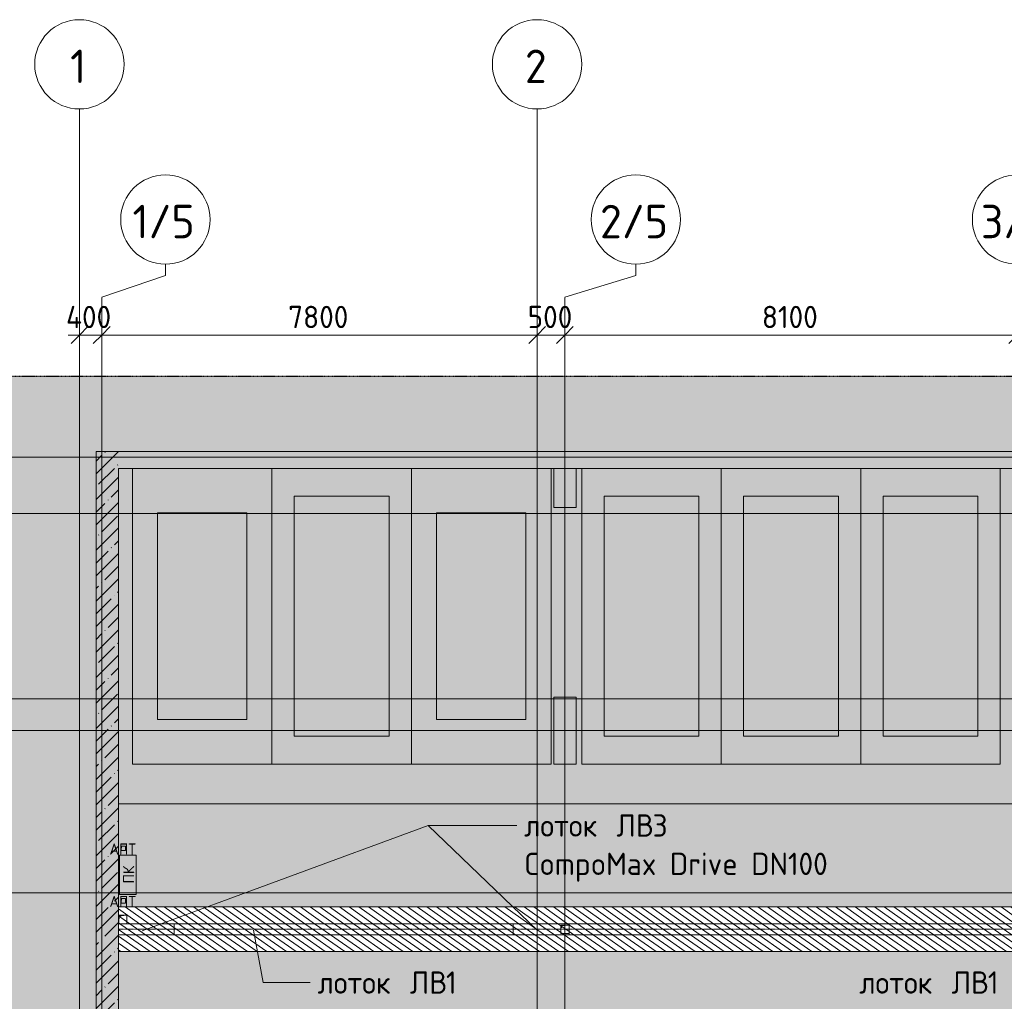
# Model space of a CAD drawing. Header units: millimetres. Extents: x -10358 to 171177, y -7314 to 134351.
# Tile 52 of 256: x -1069 to 16572, y 116758 to 134351. Entities that reach past the tile are written whole.
import ezdxf

# ---------------------------------------------------------------- set-up
doc = ezdxf.new("R2010")
doc.units = ezdxf.units.MM
for name, pattern in [('3_ Штрих_ 1 х 1 мм', [2, 1, -1]), ('3_ Штрих_ 5 х 3 мм', [8, 5, -3]), ('4_ Штрихпунктир_ 10 х 2 мм', [14, 10, -2, 0, -2]), ('4_ Штрихпунктир_ 5 х 2 мм', [9, 5, -2, 0, -2])]:
    doc.linetypes.add(name, pattern=pattern)
for name, color, linetype, lineweight in [('A-ANNO-DIMS', 7, 'Continuous', 5), ('A-ANNO-DIMS-200', 7, 'Continuous', 5), ('A-ANNO-NOTE', 7, 'Continuous', 5), ('A-DETL', 7, 'Continuous', 15), ('A-DETL-GENF', 7, 'Continuous', 13), ('A-FLOR', 7, 'Continuous', 13), ('A-WALL', 7, 'Continuous', 13), ('A-WALL-PATT', 7, 'Continuous', 13), ('C-PRKG', 7, 'Continuous', 13), ('G-ANNO-TEXT', 7, 'Continuous', 5), ('M-EQPM', 7, 'Continuous', 13), ('S-COLS', 7, 'Continuous', 15), ('S-GRID', 7, 'Continuous', 5), ('S-GRID-IDEN', 7, 'Continuous', 5)]:
    doc.layers.add(name, color=color, linetype=linetype, lineweight=lineweight)
doc.styles.add('GOST Common', font='GOST_Common.ttf', dxfattribs={"height": 200})
doc.styles.add('GOST Common_1', font='GOST_Common.ttf', dxfattribs={"height": 600})
doc.styles.add('GOST Common_2', font='GOST_Common.ttf', dxfattribs={"height": 400})
doc.dimstyles.new('2_мм', dxfattribs={"dimscale": 304.8, "dimtxt": 402.285999, "dimasz": 0.984252, "dimexe": 0.656168, "dimexo": 0.984252, "dimgap": 0, "dimtad": 1, "dimdec": 0, "dimdsep": 46, "dimtxsty": 'GOST Common_2', "dimblk1": 'OBLIQUE', "dimblk2": 'OBLIQUE', "dimsah": 1, "dimcen": 0.09, "dimdle": 0.656168, "dimadec": 5, "dimazin": 2, "dimtfac": 1, "dimtdec": 4, "dimtix": 1, "dimtmove": 0, "dimatfit": 3, "dimfxl": 1, "dimtvp": 1, "dimtolj": 1, "dimtzin": 0, "dimarcsym": 2})
pattern_1 = [(45, (0, 0), (-228.0985, 228.0985), []), (45, (228.1, 0), (-228.0985, 228.0985), [403.225, -80.645, 6.706, -73.939])]
pattern_2 = [(145, (0, 0), (-57.357644, -81.915204), [])]

# ---------------------------------------------------------------- blocks, each defined once
blk = doc.blocks.new('АР_Машиноместо - 5300x2500_С-3113488-Маркировочный план-схема -1 этажа на отм_-5_600')
at = {"layer": 'C-PRKG'}
for p, q in [((0, 0), (0, 5300)), ((2500, 0), (2500, 5300)), ((400, 4800), (2100, 4800)), ((400, 500), (400, 4800)), ((2100, 500), (2100, 4800)), ((400, 500), (2100, 500)), ((2500, 0), (0, 0))]:
    blk.add_line(p, q, dxfattribs=at)
blk = doc.blocks.new('АР_Машиноместо - 4900x2400_М__5300х2500_-V82-Маркировочный план-схема -1 этажа на отм_-5_600')
at = {"layer": 'C-PRKG'}
for p, q in [((0, 0), (0, 5300)), ((2500, 0), (2500, 5300)), ((450, 4500), (2050, 4500)), ((450, 800), (450, 4500)), ((2050, 800), (2050, 4500)), ((450, 800), (2050, 800)), ((2500, 0), (0, 0))]:
    blk.add_line(p, q, dxfattribs=at)
blk = doc.blocks.new('АР_Машиноместо - 4900x2400_М__5300х2500_-V50-Маркировочный план-схема -1 этажа на отм_-5_600')
at = {"layer": 'C-PRKG'}
for p, q in [((2500, 0), (0, 0)), ((0, 0), (0, -5300)), ((2500, 0), (2500, -5300)), ((450, -800), (450, -4500)), ((450, -800), (2050, -800)), ((2050, -800), (2050, -4500)), ((450, -4500), (2050, -4500))]:
    blk.add_line(p, q, dxfattribs=at)
blk = doc.blocks.new('АР_Канал вертикальный прямоугольный - ВК-5404201-Маркировочный план-схема -1 этажа на отм_-5_600')
at = {"layer": 'A-DETL-GENF', "linetype": '3_ Штрих_ 1 х 1 мм'}
for p, q in [((75, 75), (-75, 75)), ((75, 75), (-75, 75)), ((-75, -75), (-60, 60)), ((-75, -75), (-60, 60)), ((-60, 60), (75, 75)), ((-60, 60), (75, 75)), ((75, -75), (75, 75)), ((-75, -75), (75, -75))]:
    blk.add_line(p, q, dxfattribs=at)
at = {"layer": 'M-EQPM'}
for p, q in [((-75, 75), (75, 75)), ((75, 75), (75, -75)), ((75, -75), (-75, -75))]:
    blk.add_line(p, q, dxfattribs=at)
blk = doc.blocks.new('АР_Канал вертикальный прямоугольный - ПК-V102-Маркировочный план-схема -1 этажа на отм_-5_600')
at = {"layer": 'A-DETL-GENF', "linetype": '3_ Штрих_ 1 х 1 мм'}
for p, q in [((350, 150), (-350, 150)), ((-350, 150), (-350, -150)), ((350, -150), (350, 150)), ((-350, -150), (350, -150))]:
    blk.add_line(p, q, dxfattribs=at)
at = {"layer": 'M-EQPM'}
for p, q in [((-350, -150), (-350, 150)), ((-350, 150), (350, 150)), ((350, 150), (350, -150)), ((350, -150), (-350, -150))]:
    blk.add_line(p, q, dxfattribs=at)
blk = doc.blocks.new('АР_Канал вертикальный прямоугольный - ВК-V100-Маркировочный план-схема -1 этажа на отм_-5_600')
at = {"layer": 'A-DETL-GENF', "linetype": '3_ Штрих_ 1 х 1 мм'}
for p, q in [((75, 75), (-75, 75)), ((-75, 75), (-75, -75)), ((75, 75), (-75, 75)), ((-75, 75), (-75, -75)), ((-75, -75), (-60, 60)), ((-75, -75), (-60, 60)), ((-60, 60), (75, 75)), ((-60, 60), (75, 75)), ((75, -75), (75, 75)), ((-75, -75), (75, -75))]:
    blk.add_line(p, q, dxfattribs=at)
at = {"layer": 'M-EQPM'}
for p, q in [((-75, -75), (-75, 75)), ((-75, 75), (75, 75)), ((75, 75), (75, -75)), ((75, -75), (-75, -75))]:
    blk.add_line(p, q, dxfattribs=at)
blk = doc.blocks.new('АР_Канал вертикальный прямоугольный - АПТ-4296547-Маркировочный план-схема -1 этажа на отм_-5_600')
at = {"layer": 'A-DETL-GENF', "linetype": '3_ Штрих_ 1 х 1 мм'}
for p, q in [((40, 40), (-40, 40)), ((-40, 40), (-40, -40)), ((40, 40), (-40, 40)), ((-40, 40), (-40, -40)), ((-40, -40), (-32, 32)), ((-40, -40), (-32, 32)), ((-32, 32), (40, 40)), ((-32, 32), (40, 40)), ((40, -40), (40, 40)), ((-40, -40), (40, -40))]:
    blk.add_line(p, q, dxfattribs=at)
at = {"layer": 'M-EQPM'}
for p, q in [((-40, -40), (-40, 40)), ((-40, 40), (40, 40)), ((40, 40), (40, -40)), ((40, -40), (-40, -40))]:
    blk.add_line(p, q, dxfattribs=at)
blk = doc.blocks.new('АР_Лоток - 200х100h_L_1000_с вертик_отводом_ЛВ3-7511687-Маркировочный план-схема -1 этажа на отм_-5_600')
at = {"layer": 'M-EQPM'}
blk.add_line((1000, -100), (1000, 100), dxfattribs=at)
blk = doc.blocks.new('АР_Лоток - 200х100h_L_1000_с вертик_отводом_ЛВ3-V152-Маркировочный план-схема -1 этажа на отм_-5_600')
at = {"layer": 'M-EQPM'}
for p, q in [((0, 100), (0, -100)), ((1000, 75), (1000, 100)), ((1000, -100), (1000, -75))]:
    blk.add_line(p, q, dxfattribs=at)
blk = doc.blocks.new('АР_Лоток - 200х100h_ЛВ1-7511691-Маркировочный план-схема -1 этажа на отм_-5_600')
at = {"layer": 'M-EQPM'}
for p, q in [((0, 100), (0, -100)), ((6075, -100), (6075, 100))]:
    blk.add_line(p, q, dxfattribs=at)
blk = doc.blocks.new('АР_Лоток - 200х100h_ЛВ1-V154-Маркировочный план-схема -1 этажа на отм_-5_600')
at = {"layer": 'M-EQPM'}
for p, q in [((0, 100), (0, 75)), ((22805, -100), (22805, 100)), ((0, -75), (0, -100))]:
    blk.add_line(p, q, dxfattribs=at)
blk = doc.blocks.new('Ось сетки - 8_0 мм-31302-Маркировочный план-схема -1 этажа на отм_-5_600')
at = {"layer": 'S-GRID-IDEN'}
blk.add_circle((0, 0), 4, dxfattribs=at)
blk = doc.blocks.new('DIMBLOCK15-Маркировочный план-схема -1 этажа на отм_-5_600')
at = {"layer": 'A-ANNO-DIMS-200'}
for p, q in [((0, 128612), (0, 128900)), ((400, 128612), (400, 128900)), ((-200, 128700), (400, 128700)), ((0, 128700), (0, 128612)), ((400, 128700), (400, 128612))]:
    blk.add_line(p, q, dxfattribs=at)
at = {"layer": 'A-ANNO-DIMS-200', "lineweight": 25}
for p, q in [((0, 128700), (150, 128850)), ((400, 128700), (550, 128850)), ((0, 128700), (-150, 128550)), ((400, 128700), (250, 128550))]:
    blk.add_line(p, q, dxfattribs=at)
at = {"layer": 'A-ANNO-DIMS-200', "color": 0, "insert": (-240, 129223), "char_height": 400, "width": 1055.49, "attachment_point": 1, "line_spacing_factor": 1.022761, "style": 'GOST Common_2'}
blk.add_mtext('400', dxfattribs=at)
blk = doc.blocks.new('_Oblique')
at = {"color": 0, "linetype": 'ByBlock', "lineweight": -2}
blk.add_line((-0.5, -0.5), (0.5, 0.5), dxfattribs=at)
blk = doc.blocks.new('DIMBLOCK16-Маркировочный план-схема -1 этажа на отм_-5_600')
at = {"layer": 'A-ANNO-DIMS-200'}
for p, q in [((400, 128612), (400, 128900)), ((8200, 128612), (8200, 128900)), ((400, 128700), (8200, 128700)), ((400, 128700), (400, 128612)), ((8200, 128700), (8200, 128612))]:
    blk.add_line(p, q, dxfattribs=at)
at = {"layer": 'A-ANNO-DIMS-200', "lineweight": 25}
for p, q in [((400, 128700), (550, 128850)), ((8200, 128700), (8350, 128850)), ((400, 128700), (250, 128550)), ((8200, 128700), (8050, 128550))]:
    blk.add_line(p, q, dxfattribs=at)
at = {"layer": 'A-ANNO-DIMS-200', "color": 0, "insert": (3741, 129223), "char_height": 400, "width": 1341.86, "attachment_point": 1, "line_spacing_factor": 1.022761, "style": 'GOST Common_2'}
blk.add_mtext('7800', dxfattribs=at)
blk = doc.blocks.new('DIMBLOCK17-Маркировочный план-схема -1 этажа на отм_-5_600')
at = {"layer": 'A-ANNO-DIMS-200'}
for p, q in [((8200, 128612), (8200, 128900)), ((8700, 128612), (8700, 128900)), ((8200, 128700), (8700, 128700)), ((8200, 128700), (8200, 128612)), ((8700, 128700), (8700, 128612))]:
    blk.add_line(p, q, dxfattribs=at)
at = {"layer": 'A-ANNO-DIMS-200', "lineweight": 25}
for p, q in [((8200, 128700), (8350, 128850)), ((8700, 128700), (8850, 128850)), ((8200, 128700), (8050, 128550)), ((8700, 128700), (8550, 128550))]:
    blk.add_line(p, q, dxfattribs=at)
at = {"layer": 'A-ANNO-DIMS-200', "color": 0, "insert": (8031, 129223), "char_height": 400, "width": 1006.4, "attachment_point": 1, "line_spacing_factor": 1.022761, "style": 'GOST Common_2'}
blk.add_mtext('500', dxfattribs=at)
blk = doc.blocks.new('DIMBLOCK18-Маркировочный план-схема -1 этажа на отм_-5_600')
at = {"layer": 'A-ANNO-DIMS-200'}
for p, q in [((8700, 128612), (8700, 128900)), ((16800, 128612), (16800, 128900)), ((8700, 128700), (16800, 128700)), ((8700, 128700), (8700, 128612)), ((16800, 128700), (16800, 128612))]:
    blk.add_line(p, q, dxfattribs=at)
at = {"layer": 'A-ANNO-DIMS-200', "lineweight": 25}
for p, q in [((8700, 128700), (8850, 128850)), ((16800, 128700), (16950, 128850)), ((8700, 128700), (8550, 128550)), ((16800, 128700), (16650, 128550))]:
    blk.add_line(p, q, dxfattribs=at)
at = {"layer": 'A-ANNO-DIMS-200', "color": 0, "insert": (12228, 129223), "char_height": 400, "width": 1251.86, "attachment_point": 1, "line_spacing_factor": 1.022761, "style": 'GOST Common_2'}
blk.add_mtext('8100', dxfattribs=at)
blk = doc.blocks.new('DIMBLOCK191-Маркировочный план-схема -1 этажа на отм_-5_600')
at = {"layer": 'A-ANNO-DIMS-200'}
for p, q in [((0, 128612), (0, 128900)), ((400, 128612), (400, 128900)), ((-200, 128700), (400, 128700)), ((0, 128700), (0, 128612)), ((400, 128700), (400, 128612))]:
    blk.add_line(p, q, dxfattribs=at)
at = {"layer": 'A-ANNO-DIMS-200', "lineweight": 25}
for p, q in [((0, 128700), (150, 128850)), ((400, 128700), (550, 128850)), ((0, 128700), (-150, 128550)), ((400, 128700), (250, 128550))]:
    blk.add_line(p, q, dxfattribs=at)
at = {"layer": 'A-ANNO-DIMS-200', "color": 0, "insert": (-240, 129223), "char_height": 400, "width": 1055.49, "attachment_point": 1, "line_spacing_factor": 1.022761, "style": 'GOST Common_2'}
blk.add_mtext('400', dxfattribs=at)
blk = doc.blocks.new('DIMBLOCK192-Маркировочный план-схема -1 этажа на отм_-5_600')
at = {"layer": 'A-ANNO-DIMS-200'}
for p, q in [((400, 128612), (400, 128900)), ((8200, 128612), (8200, 128900)), ((400, 128700), (8200, 128700)), ((400, 128700), (400, 128612)), ((8200, 128700), (8200, 128612))]:
    blk.add_line(p, q, dxfattribs=at)
at = {"layer": 'A-ANNO-DIMS-200', "lineweight": 25}
for p, q in [((400, 128700), (550, 128850)), ((8200, 128700), (8350, 128850)), ((400, 128700), (250, 128550)), ((8200, 128700), (8050, 128550))]:
    blk.add_line(p, q, dxfattribs=at)
at = {"layer": 'A-ANNO-DIMS-200', "color": 0, "insert": (3741, 129223), "char_height": 400, "width": 1341.86, "attachment_point": 1, "line_spacing_factor": 1.022761, "style": 'GOST Common_2'}
blk.add_mtext('7800', dxfattribs=at)
blk = doc.blocks.new('DIMBLOCK193-Маркировочный план-схема -1 этажа на отм_-5_600')
at = {"layer": 'A-ANNO-DIMS-200'}
for p, q in [((8200, 128612), (8200, 128900)), ((8700, 128612), (8700, 128900)), ((8200, 128700), (8700, 128700)), ((8200, 128700), (8200, 128612)), ((8700, 128700), (8700, 128612))]:
    blk.add_line(p, q, dxfattribs=at)
at = {"layer": 'A-ANNO-DIMS-200', "lineweight": 25}
for p, q in [((8200, 128700), (8350, 128850)), ((8700, 128700), (8850, 128850)), ((8200, 128700), (8050, 128550)), ((8700, 128700), (8550, 128550))]:
    blk.add_line(p, q, dxfattribs=at)
at = {"layer": 'A-ANNO-DIMS-200', "color": 0, "insert": (8031, 129223), "char_height": 400, "width": 1006.4, "attachment_point": 1, "line_spacing_factor": 1.022761, "style": 'GOST Common_2'}
blk.add_mtext('500', dxfattribs=at)
blk = doc.blocks.new('DIMBLOCK194-Маркировочный план-схема -1 этажа на отм_-5_600')
at = {"layer": 'A-ANNO-DIMS-200'}
for p, q in [((8700, 128612), (8700, 128900)), ((16800, 128612), (16800, 128900)), ((8700, 128700), (16800, 128700)), ((8700, 128700), (8700, 128612)), ((16800, 128700), (16800, 128612))]:
    blk.add_line(p, q, dxfattribs=at)
at = {"layer": 'A-ANNO-DIMS-200', "lineweight": 25}
for p, q in [((8700, 128700), (8850, 128850)), ((16800, 128700), (16950, 128850)), ((8700, 128700), (8550, 128550)), ((16800, 128700), (16650, 128550))]:
    blk.add_line(p, q, dxfattribs=at)
at = {"layer": 'A-ANNO-DIMS-200', "color": 0, "insert": (12228, 129223), "char_height": 400, "width": 1251.86, "attachment_point": 1, "line_spacing_factor": 1.022761, "style": 'GOST Common_2'}
blk.add_mtext('8100', dxfattribs=at)

msp = doc.modelspace()

# ---------------------------------------------------------------- hatches: boundary and pattern name
at = {"layer": 'A-DETL-GENF', "true_color": 0xffffff}
h = msp.add_hatch(color=7, dxfattribs=at)
h.paths.add_polyline_path([(30200, 32200), (38582.9, 32200), (38582.9, 48000), (32600, 48000), (32600, 50050), (26600, 50050), (26601.2, 51500), (26900, 51500), (26900, 51900), (26600, 51900), (26600, 57825), (26900, 57825), (26900, 58225), (26600, 58225), (26600, 64100), (26900, 64100), (26900, 64500), (26600, 64500), (26600, 70300), (26900, 70300), (26900, 70700), (26600, 70700), (26600, 76750), (26900, 76750), (26900, 77150), (26600, 77150), (26600, 80600), (26975, 80600), (26975, 80900), (32600, 80900), (32600, 99100), (26975, 99100), (26975, 99400), (26575, 99400), (26575, 99100), (20875, 99100), (20875, 99400), (20475, 99400), (20475, 99100), (14525, 99100), (14525, 99400), (1400, 99400), (1400, 101100), (600, 101100), (600, 101450), (700, 101450), (700, 101750), (1400, 101750), (1400, 104300), (41750, 104300), (41750, 125510), (44050, 125510), (44050, 126310), (44700, 126310), (44700, 125510), (45250, 125510), (45250, 127956.4), (-1456, 127956.4), (-1456, 79200), (4850, 79200), (4850, 32200), (29700, 32200)])
h.paths.add_polyline_path([(19481.8, 43200), (19250, 43200), (19250, 44800), (20325, 44800), (20325, 44300), (21000, 44300), (21000, 43200), (19675, 43200)])
h.paths.add_polyline_path([(34923.4, 43245), (33775, 43245), (33776.6, 44280), (34923.4, 44280), (34923.4, 43246.6)])
h.paths.add_polyline_path([(15899.9, 43690), (15900, 43810), (15951.9, 43810), (15947.4, 43802.2), (15906.9, 43800), (15904.7, 43794.7), (15906.9, 43700), (15912.2, 43697.8), (15948.6, 43695.8), (15951.9, 43690), (15900, 43690)])
h.paths.add_polyline_path([(16768.8, 43690), (16748, 43690), (16752.5, 43697.8), (16793, 43700), (16795.2, 43705.3), (16793, 43800), (16787.7, 43802.2), (16751.5, 43803.9), (16748, 43810), (16800, 43810), (16798.8, 43690), (16787.7, 43690)])
h.paths.add_polyline_path([(6298, 43690), (6302.5, 43697.8), (6343, 43700), (6345.2, 43705.3), (6343, 43800), (6337.7, 43802.2), (6301.4, 43804.2), (6298, 43810), (6350, 43810), (6348.8, 43690), (6318.9, 43690)])
h.paths.add_polyline_path([(33774, 44335), (33724.6, 44335), (33729.1, 44342.8), (33769.6, 44345), (33771.8, 44350.3), (33769.6, 44445), (33764.3, 44447.2), (33729.1, 44447.2), (33724.6, 44455), (33776.6, 44455), (33775, 44335)])
h.paths.add_polyline_path([(34945, 44335), (34923.4, 44335), (34925, 44455), (34975.4, 44455), (34970.9, 44447.2), (34930.4, 44445), (34928.2, 44439.7), (34930.4, 44345), (34935.7, 44342.8), (34970.9, 44342.8), (34975.4, 44335)])
h.paths.add_polyline_path([(6868, 44740), (6100, 44740), (6100, 46490), (7200, 46490), (7200, 44740), (7040, 44740)])
h.paths.add_polyline_path([(13050, 45300), (12550, 45300), (12550, 77050), (13350, 77050), (13350, 61550), (24850, 61550), (24850, 60750), (13350, 60750), (13350, 45300)])
h.paths.add_polyline_path([(27808.7, 50700), (31300, 50700), (31300, 75252.5), (27250, 79728.8), (27250, 50700)])
h.paths.add_polyline_path([(31950, 50700), (32600, 50700), (32600, 75050), (31950, 75050), (31950, 50920)])
h.paths.add_polyline_path([(29374.9, 52325), (28875, 52325), (28876.1, 73440), (29675, 73440), (29675, 52325)])
h.paths.add_polyline_path([(20275, 52800), (20275, 54550), (22025, 54550), (22025, 52800), (20500, 52800)])
h.paths.add_polyline_path([(7076.2, 61250), (6100, 61250), (6100, 62630), (6348.1, 62630.8), (6349.9, 62635.3), (6347.7, 62730), (6338, 62732.2), (6307.2, 62732.2), (6302.7, 62740), (6354.7, 62740), (6354.7, 63000), (7350, 63000), (7350, 62630), (7510, 62630), (7510, 61250), (7180, 61250)])
h.paths.add_polyline_path([(31940, 75700), (32600, 75700), (32600, 80250), (27655, 80250), (31771.7, 75700)])
h.paths.add_polyline_path([(16125, 77150), (14375, 77150), (14375, 78400), (16125, 78400), (16125, 77170)])
h.paths.add_polyline_path([(20301, 78840), (20301, 78916), (20501, 78916), (20500, 78840.6), (20492, 78845.5), (20492, 78901.3), (20489.2, 78908), (20482.5, 78910.8), (20319.5, 78910.8), (20312.8, 78908), (20310, 78901.3), (20310, 78845.5)])
h.paths.add_polyline_path([(30075, 84350), (24230, 84350), (24230, 84900), (26975, 84900), (26975, 85150), (29775, 85150), (29775, 96625), (30575, 96625), (30575, 84350), (30275, 84350)])
h.paths.add_polyline_path([(18875, 93330), (17125, 93330), (17125, 95080), (18875, 95080), (18875, 94023)])
h.paths.add_polyline_path([(4850, 93330), (3100, 93330), (3100, 95080), (4850, 95080), (4850, 93507.5)])
h.paths.add_polyline_path([(2050, 99750), (32600, 99750), (32600, 100300), (45100.3, 100300), (41936.4, 103650), (2050, 103650), (2050, 100848.8)])
h.paths.add_polyline_path([(45250, 101088.1), (45250, 124860), (42400, 124860), (42400, 104105.8), (44561.3, 101817.3)])
h.paths.add_polyline_path([(40215, 101300), (3645.5, 101300), (3645.5, 102100), (40215, 102100), (40215, 101600)])
h.paths.add_polyline_path([(44325, 105712), (43825, 105712.7), (43825, 123388), (44625, 123388), (44625, 105712), (44561.3, 105712)])
h.paths.add_polyline_path([(32445, 109025), (31630, 109025), (31630, 110775), (33380, 110775), (33380, 109025), (32580, 109025)])
h.paths.add_polyline_path([(7825, 109025), (7825, 110775), (9575, 110775), (9575, 109025)])
h.paths.add_polyline_path([(40200, 117650), (700, 117650), (700, 118450), (40200, 118450), (40200, 117950)])
at = {"layer": 'A-DETL-GENF', "lineweight": 5, "true_color": 0x808080}
h = msp.add_hatch(dxfattribs=at)
h.set_pattern_fill('FP_17', color=8, style=0, pattern_type=2)
h.set_pattern_definition(pattern_2)
h.paths.add_polyline_path([(13350, 45300), (13350, 60750), (24850, 60750), (24850, 61550), (13350, 61550), (13350, 77050), (12550, 77050), (12550, 45300), (12850, 45300), (12851.1, 76750), (13050, 76750), (13050, 61250), (24550, 61250), (24550, 61050), (13050, 61050), (13050, 45300)])
h.paths.add_polyline_path([(29175, 52325), (29675, 52325), (29673.9, 73440), (28875, 73440), (28875, 52325)])
h.paths.add_polyline_path([(29175, 52625.1), (29175, 73140), (29375, 73140), (29374.9, 52625.1)])
h.paths.add_polyline_path([(29200, 61075), (29350, 61075), (29350, 61225), (29200, 61225)])
h.paths.add_polyline_path([(12978.1, 61075), (13025, 61075), (13025, 61225), (12875, 61225), (12875, 61075)])
h.paths.add_polyline_path([(26975, 84350), (30575, 84350), (30575, 96625), (29775, 96625), (29775, 85150), (26975, 85150), (26975, 84900), (24230, 84900), (24230, 84350), (25016.6, 84350)])
h.paths.add_polyline_path([(30275, 84650), (24530, 84650), (24531.9, 84850), (30075, 84850), (30075, 96325), (30275, 96325), (30275, 84738.7)])
h.paths.add_polyline_path([(30095, 84675), (30245, 84675), (30245, 84825), (30095, 84825)])
h.paths.add_polyline_path([(40215, 101300), (40215, 102100), (3645.5, 102100), (3645.5, 101300), (39915, 101300)])
h.paths.add_polyline_path([(21010.2, 101600), (3900, 101600), (3900, 101800), (39915, 101800), (39915, 101600), (22224.5, 101600)])
h.paths.add_polyline_path([(32580, 101625), (32580, 101775), (32430, 101775), (32430, 101625)])
h.paths.add_polyline_path([(8775, 101625), (8775, 101775), (8625, 101775), (8625, 101625)])
h.paths.add_polyline_path([(44125, 105712), (44625, 105712.7), (44625, 123388), (43825, 123388), (43825, 105712), (43994.6, 105712)])
h.paths.add_polyline_path([(44125, 106012.4), (44125, 123087.4), (44325, 123087.4), (44325, 106012.4)])
h.paths.add_polyline_path([(44300, 114545), (44300, 114695), (44150, 114695), (44150, 114545), (44225.2, 114545)])
h.paths.add_polyline_path([(40200, 117650), (40200, 118450), (700, 118450), (700, 118150), (39899.9, 118149.9), (39899.9, 117950), (700, 117950), (700, 117650), (39900.1, 117650)])
h.paths.add_polyline_path([(32430, 117975), (32580, 117975), (32580, 118125), (32430, 118125)])
h.paths.add_polyline_path([(8625, 117975), (8775, 117975), (8775, 118125), (8625, 118125)])
h = msp.add_hatch(dxfattribs=at)
h.set_pattern_fill('FP_17', color=8, style=0, pattern_type=2)
h.set_pattern_definition(pattern_2)
h.paths.add_polyline_path([(113010, 15800), (113170, 15800), (113170, 38000), (108900, 38000), (108900, 37800), (112970, 37800), (112970, 15800), (112995, 15800)])
h.paths.add_polyline_path([(113010, 15825), (112995, 15825), (112995, 15975), (113145, 15975), (113145, 15825)])
h.paths.add_polyline_path([(102310, 35400), (102310, 71210), (102110, 71210), (102110, 35400), (102135, 35400), (102135, 35550), (102285, 35550), (102285, 35400)])
h.paths.add_polyline_path([(113010, 37825), (112995, 37825), (112995, 37975), (113145, 37975), (113145, 37825)])
h.paths.add_polyline_path([(132305, 39135), (132505, 39135), (132505, 61215), (132305, 61215), (132305, 46202.2)])
h.paths.add_polyline_path([(13050, 45300), (13050, 61050), (24550, 61050), (24550, 61250), (13050, 61250), (13048.9, 76750), (12850, 76750), (12850, 45300)])
h.paths.add_polyline_path([(132375, 49325), (132330, 49325), (132330, 49475), (132480, 49475), (132480, 49325)])
h.paths.add_polyline_path([(29175, 52625.1), (29374.9, 52625.1), (29373.7, 73140), (29175, 73140), (29175, 55879.9)])
h.paths.add_polyline_path([(98370, 58200.1), (98370, 65700), (98345, 65700), (98345, 65550), (98195, 65550), (98195, 65700), (98170, 65700), (98170, 58200.1)])
h.paths.add_polyline_path([(29200, 61075), (29200, 61225), (29350, 61225), (29350, 61075), (29215, 61075)])
h.paths.add_polyline_path([(12978.1, 61075), (12875, 61075), (12875, 61225), (13025, 61225), (13025, 61075)])
h.paths.add_polyline_path([(34744.9, 61100), (53230.2, 61100), (53230.2, 61300), (34545.2, 61300), (34545.2, 61100), (34730, 61100)])
h.paths.add_polyline_path([(73370, 61100), (75698.4, 61100), (75698.4, 61300), (60598.4, 61300), (60600, 61100), (72482.3, 61100)])
h.paths.add_polyline_path([(34719.9, 61125), (34580, 61125), (34580, 61275), (34730, 61275), (34730, 61125)])
h.paths.add_polyline_path([(75535, 61130), (75520, 61130), (75520, 61280), (75670, 61280), (75670, 61130)])
h.paths.add_polyline_path([(120345, 63075), (127195, 63075), (127195, 63275), (120370, 63275), (120370, 74475), (120170, 74475), (120170, 63275), (113345, 63275), (113345, 63075), (120210, 63075)])
h.paths.add_polyline_path([(120345, 63100), (120195, 63100), (120195, 63250), (120345, 63250), (120345, 63235)])
h.paths.add_polyline_path([(140888.7, 64590), (141820, 64590), (141820, 64890), (136520, 64888.8), (136520, 64590), (140820, 64590)])
h.paths.add_polyline_path([(141795, 64665), (141645, 64665), (141645, 64815), (141795, 64814.3), (141795, 64666.1)])
h.paths.add_polyline_path([(102285, 67025), (102135, 67025), (102135, 67175), (102285, 67175), (102285, 67160)])
h.paths.add_polyline_path([(79640, 77875), (103990, 77875), (103990, 77900), (103840, 77900), (103840, 78050), (103990, 78050), (103990, 78075), (60171.5, 78074.6), (60171.5, 77875), (79625, 77875)])
h.paths.add_polyline_path([(34160, 77875), (53625, 77875), (53625, 78075), (34115, 78075), (34115, 77875), (34145, 77875)])
h.paths.add_polyline_path([(79640, 77900), (79625, 77900), (79625, 78050), (79775, 78050), (79775, 77900)])
h.paths.add_polyline_path([(34145, 77900), (34145, 78050), (34295, 78050), (34295, 77900), (34160, 77900)])
h.paths.add_polyline_path([(30075, 84650), (30275, 84650), (30275, 96325), (30075, 96324.2), (30074.2, 84850), (24530, 84850), (24531.9, 84650), (30074.2, 84650)])
h.paths.add_polyline_path([(30095, 84675), (30095, 84825), (30245, 84825), (30245, 84675), (30110, 84675)])
h.paths.add_polyline_path([(94819.1, 101600), (143716, 101600), (143716, 101800), (71790, 101800), (71790, 101600), (89234.9, 101600)])
h.paths.add_polyline_path([(8625, 101600), (39915, 101600), (39915, 101800), (3900, 101800), (3900, 101600), (7775, 101600)])
h.paths.add_polyline_path([(127575, 101625), (127425, 101625), (127425, 101775), (127575, 101775), (127575, 101760)])
h.paths.add_polyline_path([(111370, 101625), (111220, 101625), (111220, 101775), (111370, 101775), (111370, 101660.1)])
h.paths.add_polyline_path([(86925, 101625), (86925, 101775), (87075, 101775), (87075, 101625), (86940, 101625)])
h.paths.add_polyline_path([(32445, 101625), (32430, 101625), (32430, 101775), (32580, 101775), (32580, 101625)])
h.paths.add_polyline_path([(8640, 101625), (8625, 101625), (8625, 101775), (8775, 101775), (8775, 101625)])
h.paths.add_polyline_path([(44325, 106012.4), (44325, 123087.4), (44125, 123087.4), (44125, 106012.4)])
h.paths.add_polyline_path([(67525, 106061.4), (67525, 122985), (67325, 122985), (67325, 106061.4)])
h.paths.add_polyline_path([(67350, 113950), (67350, 114100), (67500, 114100), (67500, 113950), (67365, 113950)])
h.paths.add_polyline_path([(44150, 114545), (44150, 114695), (44300, 114695), (44300, 114545), (44165, 114545)])
h.paths.add_polyline_path([(122740.1, 117950), (139095, 117950), (139095, 118150), (71800, 118150), (71800, 117950), (121200, 117950)])
h.paths.add_polyline_path([(871.6, 117950), (39900, 117950), (39899.9, 118149.9), (700, 118149.9), (700, 117950)])
h.paths.add_polyline_path([(127440, 117975), (127425, 117975), (127425, 118125), (127575, 118125), (127575, 117975)])
h.paths.add_polyline_path([(111240, 117975), (111225, 117975), (111225, 118125), (111375, 118125), (111375, 117975)])
h.paths.add_polyline_path([(86940, 117975), (86925, 117975), (86925, 118125), (87075, 118125), (87075, 117975)])
h.paths.add_polyline_path([(32580, 117975), (32430, 117975), (32430, 118125), (32580, 118125), (32580, 118081.2)])
h.paths.add_polyline_path([(8640, 117975), (8625, 117975), (8625, 118125), (8775, 118125), (8775, 117975)])
at = {"layer": 'A-WALL-PATT', "lineweight": 5}
h = msp.add_hatch(dxfattribs=at)
h.set_pattern_fill('FP_1', color=256, style=0, pattern_type=2)
h.set_pattern_definition(pattern_1)
h.paths.add_polyline_path([(700, 103600), (700, 126610), (300, 126610), (300, 103600)])
h = msp.add_hatch(dxfattribs=at)
h.set_pattern_fill('FP_1', color=256, style=0, pattern_type=2)
h.set_pattern_definition(pattern_1)
h.paths.add_polyline_path([(33200, 126310), (40900, 126310), (40900, 126610), (700, 126610), (700, 126310), (32800, 126310)])

# ---------------------------------------------------------------- linework, layer by layer
at = {"layer": 'A-DETL', "linetype": '3_ Штрих_ 5 х 3 мм', "lineweight": 30}
msp.add_line((47550, 127956.4), (-1456, 127956.4), dxfattribs=at)
at = {"layer": 'A-DETL', "lineweight": 5}
for p, q in [((40200, 118450), (700, 118450)), ((700, 118450), (700, 117650)), ((700, 117650), (40200, 117650))]:
    msp.add_line(p, q, dxfattribs=at)
at = {"layer": 'A-DETL', "linetype": '4_ Штрихпунктир_ 5 х 2 мм', "lineweight": 5}
msp.add_line((700, 118050), (40500, 118050), dxfattribs=at)
at = {"layer": 'A-FLOR'}
for p, q in [((700, 120300), (42050, 120300)), ((850, 118150), (39899.9, 118150)), ((39900, 117950), (700, 117950))]:
    msp.add_line(p, q, dxfattribs=at)
at = {"layer": 'A-WALL'}
for p, q in [((300, 126610), (300, 101450)), ((44350, 126610), (300, 126610)), ((700, 101450), (700, 126310)), ((700, 126310), (44350, 126310))]:
    msp.add_line(p, q, dxfattribs=at)
at = {"layer": 'G-ANNO-TEXT'}
for p, q in [((1125.9, 118019.3), (6251.5, 119909.9)), ((6251.5, 119909.9), (7839, 119909.9)), ((8205.2, 118026.2), (6251.5, 119909.9)), ((6251.5, 119909.9), (7839, 119909.9)), ((3118.2, 118032.8), (3293.7, 117094.5)), ((3293.7, 117094.5), (4137.3, 117094.5))]:
    msp.add_line(p, q, dxfattribs=at)
at = {"layer": 'S-COLS'}
for p, q in [((8900, 126310), (8500, 126310)), ((8500, 126310), (8500, 125610)), ((8900, 125610), (8900, 126310)), ((8500, 125610), (8900, 125610)), ((8900, 122210), (8500, 122210)), ((8500, 122210), (8500, 121010)), ((8900, 121010), (8900, 122210)), ((8500, 121010), (8900, 121010))]:
    msp.add_line(p, q, dxfattribs=at)
at = {"layer": 'S-GRID', "linetype": '4_ Штрихпунктир_ 10 х 2 мм'}
for p, q in [((0, -5714.2), (0, 132751)), ((8200, -5714.2), (8200, 132751)), ((8200, 29261), (8200, 129588.4)), ((400, 103519.5), (400, 129380.6)), ((8700, 103519.5), (8700, 129380.6)), ((152701.2, 126510), (-5845.9, 126510)), ((152701.2, 126510), (-2750.3, 126510)), ((65663, 125500), (-8758.4, 125500)), ((155261.4, 125500), (-8758.4, 125500)), ((65663, 122180), (-2750.3, 122180)), ((65663, 121610), (-5018.2, 121610)), ((65663, 118700), (-2750.3, 118700))]:
    msp.add_line(p, q, dxfattribs=at)
at = {"layer": 'S-GRID'}
for p, q in [((1541.1, 129766.8), (1541.1, 129968.9)), ((9970, 129766.8), (9970, 129968.9)), ((400, 129380.6), (1541.1, 129766.8)), ((8700, 129380.6), (9970, 129766.8))]:
    msp.add_line(p, q, dxfattribs=at)

# ---------------------------------------------------------------- block references
at = {"layer": 'C-PRKG'}
for name, p in [('АР_Машиноместо - 4900x2400_М__5300х2500_-V82-Маркировочный план-схема -1 этажа на отм_-5_600', (950, 121010)), ('АР_Машиноместо - 5300x2500_С-3113488-Маркировочный план-схема -1 этажа на отм_-5_600', (3450, 121010)), ('АР_Машиноместо - 5300x2500_С-3113488-Маркировочный план-схема -1 этажа на отм_-5_600', (9000, 121010)), ('АР_Машиноместо - 5300x2500_С-3113488-Маркировочный план-схема -1 этажа на отм_-5_600', (11500, 121010)), ('АР_Машиноместо - 5300x2500_С-3113488-Маркировочный план-схема -1 этажа на отм_-5_600', (14000, 121010))]:
    msp.add_blockref(name, p, dxfattribs=at)
at = {"layer": 'C-PRKG', "rotation": 180}
msp.add_blockref('АР_Машиноместо - 4900x2400_М__5300х2500_-V50-Маркировочный план-схема -1 этажа на отм_-5_600', (8450, 121010), dxfattribs=at)
at = {"layer": 'M-EQPM'}
for name, p in [('АР_Канал вертикальный прямоугольный - АПТ-4296547-Маркировочный план-схема -1 этажа на отм_-5_600', (786, 119500)), ('АР_Канал вертикальный прямоугольный - АПТ-4296547-Маркировочный план-схема -1 этажа на отм_-5_600', (786, 118560)), ('АР_Канал вертикальный прямоугольный - ВК-5404201-Маркировочный план-схема -1 этажа на отм_-5_600', (775, 118225)), ('АР_Лоток - 200х100h_L_1000_с вертик_отводом_ЛВ3-7511687-Маркировочный план-схема -1 этажа на отм_-5_600', (700, 118050)), ('АР_Лоток - 200х100h_ЛВ1-7511691-Маркировочный план-схема -1 этажа на отм_-5_600', (1700, 118050)), ('АР_Лоток - 200х100h_L_1000_с вертик_отводом_ЛВ3-V152-Маркировочный план-схема -1 этажа на отм_-5_600', (7775, 118050)), ('АР_Канал вертикальный прямоугольный - ВК-V100-Маркировочный план-схема -1 этажа на отм_-5_600', (8700, 118050)), ('АР_Лоток - 200х100h_ЛВ1-V154-Маркировочный план-схема -1 этажа на отм_-5_600', (8775, 118050))]:
    msp.add_blockref(name, p, dxfattribs=at)
at = {"layer": 'M-EQPM', "rotation": 90}
msp.add_blockref('АР_Канал вертикальный прямоугольный - ПК-V102-Маркировочный план-схема -1 этажа на отм_-5_600', (870, 119025), dxfattribs=at)
at = {"layer": 'S-GRID-IDEN', "xscale": 199.9999999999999, "yscale": 199.9999999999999, "zscale": 199.9999999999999}
for p in [(0, 133551), (8200, 133551), (1541.1, 130768.9), (9970, 130768.9), (16800, 130768.9)]:
    msp.add_blockref('Ось сетки - 8_0 мм-31302-Маркировочный план-схема -1 этажа на отм_-5_600', p, dxfattribs=at)

# ---------------------------------------------------------------- texts
at = {"layer": 'A-ANNO-NOTE', "char_height": 200, "width": 609.282, "attachment_point": 1, "style": 'GOST Common'}
for insert in [(537.8, 119587.2), (537.8, 118647.2)]:
    msp.add_mtext('АПТ', dxfattribs=dict(at, insert=insert))
at = {"layer": 'A-ANNO-NOTE', "insert": (782.8, 118869.8), "char_height": 200, "width": 384.81, "attachment_point": 1, "rotation": 90, "style": 'GOST Common'}
msp.add_mtext('ПК', dxfattribs=at)
at = {"layer": 'G-ANNO-TEXT', "char_height": 400, "attachment_point": 1, "style": 'GOST Common_2'}
for s, insert, width in [('лоток', (7969, 120109.9), 1827.848), ('\\fGOST Common|b0|i0|c204|p34|; ', (9477.2, 120109.9), 176.371), ('ЛВ', (9622.7, 120109.9), 785.654), ('\\fGOST Common|b0|i0|c204|p34|;3', (10270.9, 120109.9), 336.709), ('CompoMax Drive DN100', (7969, 119422), 6621.939), ('лоток', (4267.3, 117294.5), 1827.848), ('\\fGOST Common|b0|i0|c204|p34|; ', (5775.5, 117294.5), 176.371), ('ЛВ', (5921, 117294.5), 785.654), ('1 ', (6569.2, 117294.5), 416.878), ('лоток', (13974.2, 117294.5), 1827.848), ('\\fGOST Common|b0|i0|c204|p34|; ', (15482.3, 117294.5), 176.371), ('ЛВ', (15627.8, 117294.5), 785.654), ('1 ', (16276, 117294.5), 416.878)]:
    msp.add_mtext(s, dxfattribs=dict(at, insert=insert, width=width))
at = {"layer": 'S-GRID-IDEN', "char_height": 600, "attachment_point": 1, "style": 'GOST Common_1'}
for s, insert, width in [('\\fGOST Common|b0|i0|c204|p34|;1', (-165.2, 133815.2), 384.81), ('\\fGOST Common|b0|i0|c204|p34|;2', (7981.8, 133815.2), 513.08), ('1/5', (951.9, 131033.1), 1410.97), ('2/5', (9327.8, 131033.1), 1539.24), ('3/5', (16151.8, 131033.1), 1555.274)]:
    msp.add_mtext(s, dxfattribs=dict(at, insert=insert, width=width))

# ---------------------------------------------------------------- dimensions: what is measured, and where the dimension line sits
at = {"layer": 'A-ANNO-DIMS'}
for base, p1, p2, override, picture, middle in [((400, 128699.8), (0, 128912), (400, 128912), {"dimpost": '<>', "dimfxl": 400}, 'DIMBLOCK15-Маркировочный план-схема -1 этажа на отм_-5_600', (200, 128899.8)), ((400, 128699.8), (0, 128912), (400, 128912), {"dimpost": '<>', "dimfxl": 400}, 'DIMBLOCK191-Маркировочный план-схема -1 этажа на отм_-5_600', (200, 128899.8)), ((8200, 128699.8), (400, 128912), (8200, 128912), {"dimpost": '<>', "dimfxl": 7800}, 'DIMBLOCK16-Маркировочный план-схема -1 этажа на отм_-5_600', (4300, 128899.8)), ((8200, 128699.8), (400, 128912), (8200, 128912), {"dimpost": '<>', "dimfxl": 7800}, 'DIMBLOCK192-Маркировочный план-схема -1 этажа на отм_-5_600', (4300, 128899.8)), ((8700, 128699.8), (8200, 128912), (8700, 128912), {"dimpost": '<>', "dimfxl": 500}, 'DIMBLOCK17-Маркировочный план-схема -1 этажа на отм_-5_600', (8450, 128899.8)), ((8700, 128699.8), (8200, 128912), (8700, 128912), {"dimpost": '<>', "dimfxl": 500}, 'DIMBLOCK193-Маркировочный план-схема -1 этажа на отм_-5_600', (8450, 128899.8)), ((16800, 128699.8), (8700, 128912), (16800, 128912), {"dimpost": '<>', "dimfxl": 8100}, 'DIMBLOCK18-Маркировочный план-схема -1 этажа на отм_-5_600', (12750, 128899.8)), ((16800, 128699.8), (8700, 128912), (16800, 128912), {"dimpost": '<>', "dimfxl": 8100}, 'DIMBLOCK194-Маркировочный план-схема -1 этажа на отм_-5_600', (12750, 128899.8))]:
    dim = msp.add_linear_dim(base=base, p1=p1, p2=p2, dimstyle='2_мм', override=override, dxfattribs=at)
    dim.commit()
    dim.dimension.update_dxf_attribs({"geometry": picture, "text_midpoint": middle})

doc.saveas('drawing.dxf')
